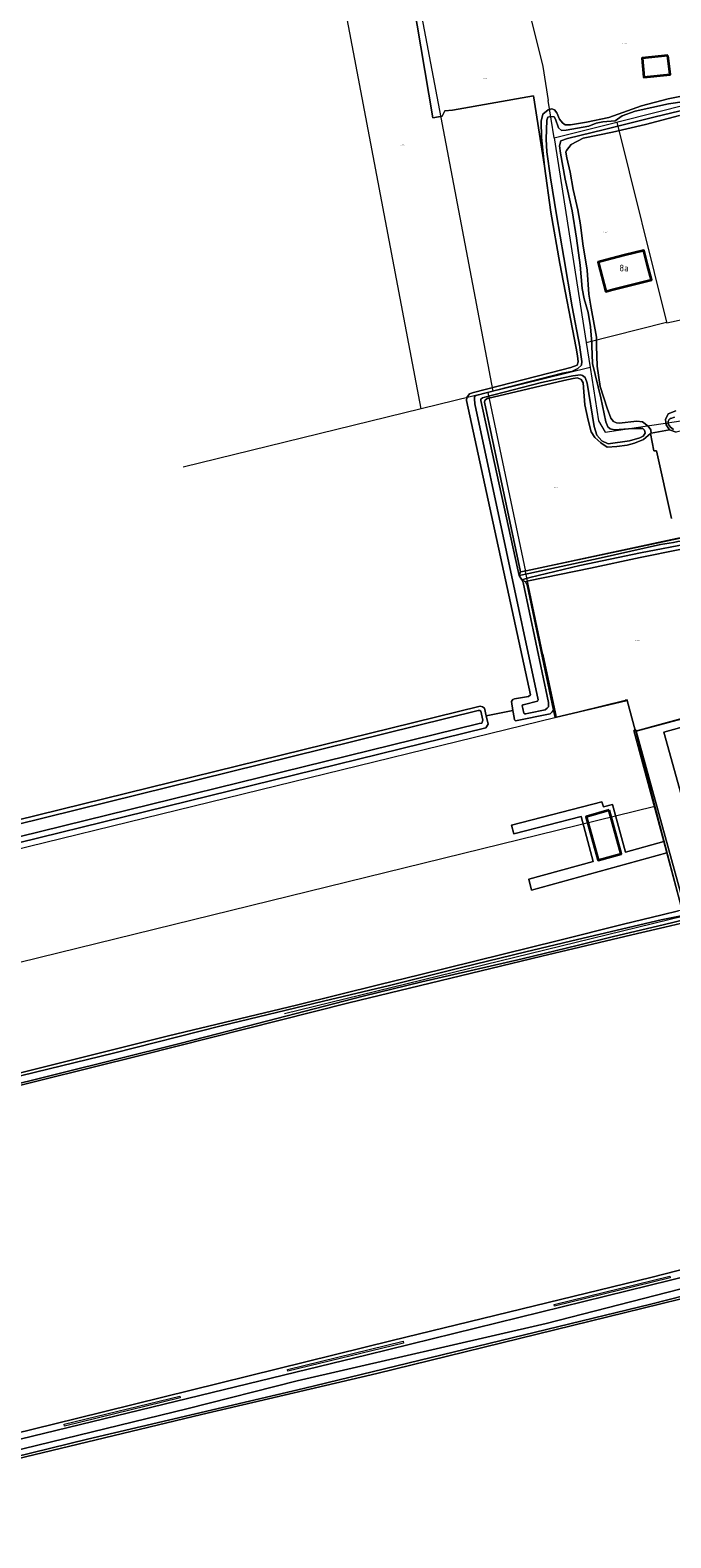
# Model space of a CAD drawing. Header units: metres. Extents: x 104777 to 177370, y 409697 to 438337.
# Tile 5 of 133: x 128523 to 128696, y 421611 to 422018. Entities that reach past the tile are written whole.
import ezdxf
from ezdxf.enums import TextEntityAlignment as Align
from ezdxf.lldxf.tags import DXFTag

# ---------------------------------------------------------------- set-up
doc = ezdxf.new("R2010")
doc.units = ezdxf.units.M
for name, color, linetype, lineweight in [('B-WE-GR-BOUWLAND-GV', 80, 'Continuous', 13), ('B-WE-GR-GRAS-GV', 60, 'Continuous', 13), ('B-WE-GR-GROENVOORZIENING-GV', 80, 'Continuous', 18), ('B-WE-GR-HAAG-GV', 90, 'Continuous', 13), ('B-WE-KG-GRENS_PERCEEL-G', 150, 'KG-PERCEEL-SO', 18), ('B-WE-KG-GRENS_PERCEEL-S', 150, 'Continuous', 25), ('B-WE-OG-BEBOUWING-G', 7, 'Continuous', 35), ('B-WE-OG-BEBOUWING-GV', 7, 'Continuous', 35), ('B-WE-OG-BEBOUWING_HUISNUMMER-T18', 10, 'Continuous', 18), ('B-WE-OG-TERREIN_BEGROEID-GV', 7, 'Continuous', 18), ('B-WE-OG-TERREIN_ERF-GV', 7, 'Continuous', 18), ('B-WE-OG-TERREIN_OEVER-GV', 7, 'Continuous', 18), ('B-WE-OG-WATER-GV', 130, 'Continuous', 18), ('B-WE-OG-WATER_SLOOT-GV', 120, 'Continuous', 18), ('B-WE-OG-WEG-GV', 7, 'Continuous', 18), ('B-WE-VH-GESLOTENVERHARDING_ASFALT-GV', 10, 'Continuous', 18), ('B-WE-VH-HALFVERHARDING_GRASBETONSTEEN-GV', 130, 'Continuous', 18), ('B-WE-VH-OPENVERHARDING-GV', 90, 'Continuous', 18), ('B-WE-VH-OPENVERHARDING_BETONSTRAATSTEEN-GV', 90, 'Continuous', 18)]:
    doc.layers.add(name, color=color, linetype=linetype, lineweight=lineweight)
doc.styles.add('NLCS-ISO', font='NLCS-ISO.ttf')
doc.styles.add('NLCS-ISO-M20-T18', font='NLCS-ISO.ttf', dxfattribs={"height": 0.036})
doc.styles.get("Standard").update_dxf_attribs({"font": 'Romans.shx'})
tags = doc.linetypes.add('KG-PERCEEL-SO', pattern='A,5.5,-2,["P",Standard,S=1.8,R=0,X=-0.5,Y=-0.9],-2,5.5,-2,[5,NLCS.SHX,S=0.75,R=0,X=0,Y=0],-2', length=19).pattern_tags.tags
tags[6] = DXFTag(74, 10)

# ---------------------------------------------------------------- blocks, each defined once
blk = doc.blocks.new('SKG-PERCEELNUMMER-SO')
at = {"style": 'NLCS-ISO', "oblique": 10, "flags": 1}
for tag, p in [('GEMEENTECODE', (0, 2.6)), ('PERCEELGROOTTE', (0, -2.4))]:
    blk.add_attdef(tag, text='', height=1.8, dxfattribs=at).set_placement(p, align=Align.MIDDLE_CENTER)
at = {"style": 'NLCS-ISO', "oblique": 10}
blk.add_attdef('SECTIE', text='', height=1.8, dxfattribs=at).set_placement((-0.5, 0), align=Align.MIDDLE_RIGHT)
blk.add_attdef('PERCEELNUMMER', text='', height=1.8, dxfattribs=at).set_placement((0.5, 0), align=Align.MIDDLE_LEFT)

msp = doc.modelspace()

# ---------------------------------------------------------------- linework, layer by layer
at = {"layer": 'B-WE-GR-BOUWLAND-GV', "ltscale": 20, "flags": 128}
for points in [[(128495.224, 421799.152), (128644.37, 421835.823), (128645.005, 421835.664), (128645.561, 421835.267), (128646.005, 421833.267), (128653.217, 421834.699), (128652.8, 421837.076), (128653.197, 421837.632), (128653.673, 421837.791), (128657.403, 421838.426), (128657.959, 421838.902), (128640.655, 421918.356), (128640.735, 421919.15), (128641.449, 421920.103), (128642.56, 421920.5), (128666.388, 421926.547), (128668.862, 421927.227), (128670.513, 421927.885), (128670.788, 421928.789), (128670.647, 421930.38), (128670.262, 421932.402), (128665.908, 421955.268), (128663.45, 421969.155), (128661.729, 421981.566), (128658.751, 422000.519), (128636.887, 421996.655), (128634.796, 421996.525), (128634.079, 421995.018), (128631.614, 421994.583), (128624.131, 422038.85)], [(128695.969, 421886.517), (128691.933, 421904.769), (128691.224, 421904.711), (128690.34, 421909.386), (128688.402, 421907.827), (128686.018, 421906.759), (128684.019, 421906.305), (128681.214, 421905.93), (128678.605, 421905.761), (128676.966, 421906.924), (128675.322, 421908.288), (128674.275, 421909.869), (128673.49, 421912.965), (128672.575, 421917.163), (128672.383, 421920.676), (128672.118, 421923.082), (128671.592, 421923.973), (128670.675, 421924.451), (128669.485, 421924.25), (128666.935, 421923.722), (128657.383, 421921.489), (128646.366, 421918.896), (128646.337, 421918.911), (128645.656, 421918.277), (128645.577, 421917.88), (128655.26, 421872.081), (128656.803, 421872.346), (128681.482, 421877.698), (128697.425, 421881.07)], [(128683.998, 421837.381), (128664.632, 421832.782), (128664.15, 421834.774), (128663.833, 421834.298), (128663.277, 421833.742), (128653.911, 421831.837), (128653.673, 421832.155), (128653.557, 421832.758), (128653.217, 421834.699), (128646.005, 421833.267), (128646.513, 421830.981), (128645.878, 421829.949), (128496.653, 421793.278), (128495.542, 421792.802), (128495.299, 421792.505), (128503.128, 421751.747), (128505.301, 421740.822)], [(128698.864, 421780.82), (128694.718, 421796.275), (128658.197, 421786.142), (128657.522, 421789.118), (128674.866, 421793.881), (128671.611, 421806.025), (128653.474, 421801.421), (128652.839, 421803.723), (128677.207, 421809.994), (128677.684, 421808.644), (128680.065, 421809.319), (128683.597, 421796.421), (128693.895, 421799.341), (128685.874, 421829.241), (128686.203, 421829.329), (128683.998, 421837.381)], [(128508.012, 421733.829), (128560.237, 421746.85), (128594.803, 421755.187), (128617.334, 421760.741), (128628.029, 421763.294), (128665.529, 421772.564), (128683.085, 421776.973), (128693.449, 421779.491), (128697.897, 421780.571)]]:
    msp.add_lwpolyline(points, dxfattribs=at)
at = {"layer": 'B-WE-GR-GRAS-GV', "ltscale": 20, "flags": 128}
for points in [[(128700.35, 421777.65), (128694.178, 421776.196), (128686.827, 421774.464), (128660.986, 421768.349), (128608.948, 421755.749), (128552.977, 421741.651), (128511.618, 421731.393)], [(128455.664, 421623.988), (128535.449, 421643.641), (128620.641, 421664.687), (128690.378, 421681.618), (128744.829, 421695.569), (128750.245, 421696.956), (128789.815, 421706.591), (128807.309, 421710.19), (128817.905, 421712.37), (128818.261, 421712.443)], [(128818.787, 421706.427), (128806.869, 421703.527), (128806.648, 421703.469), (128745.905, 421688.014), (128722.1, 421681.676), (128616.528, 421655.753), (128569.14, 421644.673), (128521.64, 421633.28), (128476.339, 421622.013), (128439.618, 421613.195), (128439.344, 421612.607), (128416.598, 421606.886), (128378.222, 421597.234)]]:
    msp.add_lwpolyline(points, dxfattribs=at)
at = {"layer": 'B-WE-GR-GROENVOORZIENING-GV', "ltscale": 20, "flags": 128}
msp.add_lwpolyline([(128686.487, 421829.114), (128686.415, 421829.402), (128686.203, 421829.329), (128685.874, 421829.241), (128693.895, 421799.341), (128694.718, 421796.275), (128698.864, 421780.82), (128699.117, 421780.858), (128727.912, 421788.917), (128727.715, 421789.725), (128699.384, 421782.066)], close=True, dxfattribs=at)
at = {"layer": 'B-WE-GR-HAAG-GV', "ltscale": 20, "flags": 128}
msp.add_lwpolyline([(128686.487, 421829.114), (128686.415, 421829.402), (128686.203, 421829.329), (128685.874, 421829.241), (128698.864, 421780.82), (128699.117, 421780.858), (128727.912, 421788.917), (128727.715, 421789.725), (128699.384, 421782.066)], close=True, dxfattribs=at)
at = {"layer": 'B-WE-KG-GRENS_PERCEEL-G', "ltscale": 20, "flags": 128}
for points in [[(128647.869, 421920.794), (128620.406, 422065.263)], [(128628.416, 421916.028), (128600.558, 422063.149)], [(128670.51, 422041.144), (128654.005, 422037.75), (128661.266, 422008.443), (128662.758, 421999.289)], [(128664.328, 421989.182), (128662.758, 421999.289)], [(128681.885, 421993.625), (128700.802, 421998.413)], [(128664.328, 421989.182), (128681.246, 421993.463)], [(128681.246, 421993.463), (128681.885, 421993.625)], [(128681.246, 421993.463), (128694.671, 421939.468)], [(128664.328, 421989.182), (128672.967, 421933.997)], [(128694.671, 421939.468), (128694.722, 421939.261), (128714.368, 421943.496)], [(128672.967, 421933.997), (128694.671, 421939.468)], [(128672.967, 421933.997), (128674.03, 421927.204)], [(128674.03, 421927.204), (128649.233, 421921.128), (128647.869, 421920.794)], [(128674.03, 421927.204), (128676.287, 421912.857), (128678.106, 421909.745), (128703.908, 421913.594)], [(128646.475, 421920.452), (128628.416, 421916.028)], [(128647.869, 421920.794), (128646.475, 421920.452)], [(128646.475, 421920.452), (128656.605, 421872.205)], [(128628.416, 421916.028), (128564.222, 421900.301)], [(128700.087, 421881.435), (128656.686, 421872.222)], [(128656.605, 421872.205), (128656.686, 421872.222)], [(128661.293, 421849.878), (128656.605, 421872.205)], [(128661.293, 421849.878), (128664.651, 421833.885)], [(128664.868, 421832.851), (128664.879, 421832.854), (128683.519, 421837.412)], [(128684.059, 421837.544), (128683.519, 421837.412)], [(128686.27, 421829.073), (128684.059, 421837.544)], [(128719.485, 421838.2), (128686.27, 421829.073)], [(128495.861, 421791.491), (128664.868, 421832.851)], [(128664.651, 421833.885), (128664.868, 421832.851)], [(128686.27, 421829.073), (128691.537, 421808.889)], [(128499.238, 421761.635), (128691.537, 421808.889)], [(128691.537, 421808.889), (128698.795, 421781.084), (128699.287, 421779.197)], [(128699.287, 421779.197), (128591.528, 421752.839)]]:
    msp.add_lwpolyline(points, dxfattribs=at)
at = {"layer": 'B-WE-OG-BEBOUWING-G', "ltscale": 20, "flags": 128}
for points in [[(128678.177, 421956.202), (128676.24, 421955.664), (128678.285, 421947.731), (128680.209, 421948.244), (128690.576, 421950.857), (128689.541, 421954.84), (128688.506, 421958.823), (128683.342, 421957.512)], [(128679.169, 421807.725), (128672.954, 421805.993), (128676.215, 421794.289), (128682.43, 421796.021)]]:
    msp.add_lwpolyline(points, close=True, dxfattribs=at)
at = {"layer": 'B-WE-OG-BEBOUWING-GV', "ltscale": 20, "flags": 128}
for points in [[(128695.041, 422011.395), (128688.108, 422010.686), (128688.565, 422005.553), (128695.626, 422006.297)], [(128678.177, 421956.202), (128676.24, 421955.664), (128678.285, 421947.731), (128680.209, 421948.244), (128690.576, 421950.857), (128689.541, 421954.84), (128688.506, 421958.823), (128683.342, 421957.512)], [(128679.169, 421807.725), (128672.954, 421805.993), (128676.215, 421794.289), (128682.43, 421796.021)]]:
    msp.add_lwpolyline(points, close=True, dxfattribs=at)
at = {"layer": 'B-WE-OG-TERREIN_BEGROEID-GV', "ltscale": 20, "flags": 128}
msp.add_lwpolyline([(128375.741, 421602.873), (128388.211, 421606.002), (128429.878, 421616.128), (128613.901, 421660.752), (128736.631, 421690.995), (128741.891, 421691.472), (128800.527, 421706.081), (128805.218, 421708.923), (128807.309, 421710.19), (128789.815, 421706.591), (128750.245, 421696.956), (128744.829, 421695.569), (128690.378, 421681.618), (128620.641, 421664.687), (128535.449, 421643.641), (128455.664, 421623.988)], dxfattribs=at)
for points in [[(128664.453, 421673.918), (128664.335, 421674.404), (128695.55, 421682.011), (128695.668, 421681.525)], [(128592.49, 421656.352), (128592.371, 421656.838), (128623.586, 421664.445), (128623.705, 421663.959)], [(128532.231, 421641.559), (128532.113, 421642.044), (128563.327, 421649.652), (128563.446, 421649.166)]]:
    msp.add_lwpolyline(points, close=True, dxfattribs=at)
at = {"layer": 'B-WE-OG-TERREIN_ERF-GV', "ltscale": 20, "flags": 128}
for points in [[(128624.131, 422038.85), (128631.614, 421994.583), (128634.079, 421995.018), (128634.796, 421996.525), (128636.887, 421996.655), (128658.751, 422000.519), (128661.729, 421981.566), (128660.928, 421989.318), (128660.813, 421993.699), (128661.261, 421995.605), (128662.726, 421996.739), (128663.714, 421997.064), (128664.419, 421996.784), (128665.04, 421995.903), (128665.782, 421994.228), (128666.604, 421993.254), (128667.317, 421992.674), (128668.711, 421992.711), (128673.077, 421993.423), (128679.123, 421994.678), (128687.91, 421997.799), (128695.135, 421999.683), (128699.596, 422000.597)], [(128698.17, 421995.241), (128688.986, 421992.788), (128680.093, 421990.745), (128672.194, 421989.13), (128668.921, 421987.436), (128667.657, 421985.794), (128667.469, 421985.287), (128667.71, 421983.785), (128668.616, 421979.888), (128669.441, 421975.286), (128670.691, 421969.79), (128671.402, 421965.687), (128672.039, 421960.576), (128673.23, 421953.47), (128673.701, 421947.049), (128674.303, 421943.245), (128675.714, 421935.441), (128675.776, 421933.074), (128675.92, 421927.605), (128676.768, 421922.098), (128678.632, 421916.216), (128679.607, 421913.527), (128680.334, 421912.642), (128681.148, 421912.261), (128681.854, 421912.179), (128686.666, 421912.708), (128688.178, 421912.546), (128689.716, 421911.38), (128690.446, 421910.394), (128690.449, 421910.271), (128690.47, 421909.49), (128695.424, 421910.358), (128694.726, 421911.507), (128694.589, 421911.733), (128694.351, 421913.224), (128695.109, 421914.741), (128697.185, 421915.494)], [(128704.478, 421884.542), (128704.211, 421893.389), (128703.634, 421897.814), (128703.224, 421900.876), (128701.195, 421909.794), (128701.052, 421910.023), (128700.862, 421910.215), (128700.634, 421910.359), (128700.379, 421910.45), (128700.111, 421910.481), (128699.02, 421910.253), (128697.235, 421909.807), (128695.424, 421910.358), (128690.47, 421909.49), (128690.34, 421909.386), (128691.224, 421904.711), (128691.933, 421904.769), (128695.969, 421886.517)], [(128698.213, 421878.124), (128687.558, 421875.913), (128674.182, 421873.096), (128657.409, 421869.631), (128656.599, 421869.403), (128657.007, 421868.588), (128664.15, 421834.774), (128664.632, 421832.782), (128683.998, 421837.381), (128686.203, 421829.329), (128686.415, 421829.402), (128686.487, 421829.114), (128714.951, 421836.697)]]:
    msp.add_lwpolyline(points, dxfattribs=at)
for points in [[(128688.565, 422005.553), (128688.108, 422010.686), (128695.041, 422011.395), (128695.626, 422006.297)], [(128689.541, 421954.84), (128690.576, 421950.857), (128680.209, 421948.244), (128678.285, 421947.731), (128676.24, 421955.664), (128678.177, 421956.202), (128683.342, 421957.512), (128688.506, 421958.823)]]:
    msp.add_lwpolyline(points, close=True, dxfattribs=at)
at = {"layer": 'B-WE-OG-TERREIN_OEVER-GV', "ltscale": 20, "flags": 128}
for points in [[(128699.596, 422000.597), (128695.135, 421999.683), (128687.91, 421997.799), (128679.123, 421994.678), (128673.077, 421993.423), (128668.711, 421992.711), (128667.317, 421992.674), (128666.604, 421993.254), (128665.782, 421994.228), (128665.04, 421995.903), (128664.419, 421996.784), (128663.714, 421997.064), (128662.726, 421996.739), (128661.261, 421995.605), (128660.813, 421993.699), (128660.928, 421989.318), (128661.729, 421981.566), (128663.45, 421969.155), (128665.908, 421955.268), (128670.262, 421932.402), (128670.647, 421930.38), (128670.788, 421928.789), (128670.513, 421927.885), (128668.862, 421927.227), (128666.388, 421926.547), (128642.56, 421920.5), (128641.449, 421920.103), (128640.735, 421919.15), (128640.655, 421918.356), (128657.959, 421838.902), (128657.403, 421838.426), (128653.673, 421837.791), (128653.197, 421837.632), (128652.8, 421837.076), (128653.217, 421834.699), (128653.557, 421832.758), (128653.673, 421832.155), (128653.911, 421831.837), (128663.277, 421833.742), (128663.833, 421834.298), (128664.15, 421834.774), (128657.007, 421868.588), (128656.599, 421869.403), (128655.594, 421869.893), (128655.968, 421869.226), (128662.814, 421836.848), (128662.847, 421835.657), (128662.484, 421835.261), (128661.888, 421834.831), (128657.523, 421833.938), (128656.729, 421833.772), (128656.332, 421833.772), (128656.167, 421833.938), (128655.902, 421835.194), (128655.737, 421835.955), (128655.836, 421836.22), (128656.365, 421836.319), (128659.838, 421837.179), (128660.003, 421837.509), (128642.937, 421917.447), (128642.838, 421918.803), (128642.838, 421919.365), (128643.202, 421919.63), (128666.557, 421925.674), (128669.081, 421926.178), (128670.755, 421926.963), (128671.742, 421927.843), (128671.794, 421928.855), (128671.255, 421932.59), (128671.224, 421932.802), (128669.155, 421943.548), (128666.938, 421956.931), (128664.927, 421968.455), (128663.346, 421978.358), (128662.384, 421985.403), (128662.139, 421988.815), (128662.315, 421993.948), (128662.603, 421994.81), (128663.453, 421994.988), (128664.311, 421994.855), (128664.716, 421994.244), (128665.477, 421991.856), (128666.35, 421991.179), (128667.59, 421991.289), (128673.699, 421992.382), (128675.7, 421993.134), (128677.477, 421993.491), (128680.81, 421993.812), (128682.641, 421995.103), (128686.182, 421996.362), (128695.141, 421998.384), (128699.477, 421998.964)], [(128700.229, 421996.964), (128691.582, 421994.872), (128677.921, 421991.405), (128667.96, 421989.046), (128666.113, 421988.376), (128665.759, 421987.046), (128666.045, 421985.033), (128667.316, 421978.074), (128669.172, 421969.498), (128670.375, 421962.149), (128671.343, 421954.871), (128671.899, 421948.515), (128672.438, 421945.732), (128673.468, 421942.029), (128674.111, 421938.239), (128674.46, 421933.82), (128674.492, 421933.041), (128674.683, 421928.309), (128676.946, 421919.045), (128678.282, 421912.554), (128678.86, 421911.248), (128679.42, 421910.641), (128680.593, 421910.361), (128685.633, 421910.727), (128688.275, 421910.718), (128688.751, 421910.342), (128688.851, 421909.49), (128688.328, 421908.7), (128687.409, 421908.209), (128684.632, 421907.437), (128678.903, 421906.665), (128677.174, 421907.397), (128675.811, 421908.992), (128675.129, 421911.305), (128673.268, 421922.989), (128672.684, 421924.527), (128671.971, 421925.052), (128671.421, 421925.271), (128669.335, 421924.964), (128666.797, 421924.437), (128660.911, 421923.13), (128645.583, 421919.233), (128644.988, 421919.034), (128644.525, 421918.704), (128644.525, 421918.274), (128654.48, 421873.063), (128654.729, 421871.931), (128654.91, 421871.112), (128655.26, 421872.081), (128645.577, 421917.88), (128645.656, 421918.277), (128646.337, 421918.911), (128646.366, 421918.896), (128657.383, 421921.489), (128666.935, 421923.722), (128669.485, 421924.25), (128670.675, 421924.451), (128671.592, 421923.973), (128672.118, 421923.082), (128672.383, 421920.676), (128672.575, 421917.163), (128673.49, 421912.965), (128674.275, 421909.869), (128675.322, 421908.288), (128676.966, 421906.924), (128678.605, 421905.761), (128681.214, 421905.93), (128684.019, 421906.305), (128686.018, 421906.759), (128688.402, 421907.827), (128690.34, 421909.386), (128690.47, 421909.49), (128690.449, 421910.271), (128690.446, 421910.394), (128689.716, 421911.38), (128688.178, 421912.546), (128686.666, 421912.708), (128681.854, 421912.179), (128681.148, 421912.261), (128680.334, 421912.642), (128679.607, 421913.527), (128678.632, 421916.216), (128676.768, 421922.098), (128675.92, 421927.605), (128675.776, 421933.074), (128675.714, 421935.441), (128674.303, 421943.245), (128673.701, 421947.049), (128673.23, 421953.47), (128672.039, 421960.576), (128671.402, 421965.687), (128670.691, 421969.79), (128669.441, 421975.286), (128668.616, 421979.888), (128667.71, 421983.785), (128667.469, 421985.287), (128667.657, 421985.794), (128668.921, 421987.436), (128672.194, 421989.13), (128680.093, 421990.745), (128688.986, 421992.788), (128698.17, 421995.241)], [(128697.185, 421915.494), (128695.109, 421914.741), (128694.351, 421913.224), (128694.589, 421911.733), (128694.726, 421911.507), (128695.424, 421910.358), (128697.235, 421909.807)], [(128696.518, 421910.486), (128695.702, 421911.164), (128695.183, 421911.877), (128695.137, 421911.995), (128695.103, 421912.118), (128695.083, 421912.243), (128695.075, 421912.37), (128695.08, 421912.497), (128695.099, 421912.623), (128695.13, 421912.746), (128695.174, 421912.866), (128695.231, 421912.98), (128695.298, 421913.087), (128695.377, 421913.187), (128695.465, 421913.279), (128695.562, 421913.361), (128695.667, 421913.432), (128695.779, 421913.492), (128696.831, 421913.788)], [(128702.32, 421882.182), (128700.64, 421881.75), (128697.425, 421881.07), (128681.482, 421877.698), (128656.803, 421872.346), (128655.26, 421872.081), (128654.91, 421871.112), (128657.464, 421871.661), (128677.039, 421875.898), (128693.063, 421879.448)], [(128704.037, 421880.277), (128701.729, 421879.922), (128687.674, 421877.165), (128671.289, 421873.75), (128657.744, 421870.549), (128655.594, 421869.893), (128656.599, 421869.403)], [(128656.599, 421869.403), (128657.409, 421869.631), (128674.182, 421873.096), (128687.558, 421875.913), (128698.213, 421878.124), (128701.303, 421878.765), (128702.033, 421878.916), (128703.442, 421879.035), (128704.832, 421875.986)], [(128645.561, 421835.267), (128645.005, 421835.664), (128644.37, 421835.823), (128495.224, 421799.152), (128491.607, 421798.235), (128491.131, 421797.865), (128491.025, 421797.494), (128491.237, 421796.463), (128501.803, 421740.204)], [(128503.13, 421740.441), (128492.8, 421793.302), (128492.144, 421796.359), (128492.621, 421797.074), (128493.527, 421797.537), (128643.83, 421834.618), (128644.307, 421834.618), (128644.545, 421834.459), (128645.1, 421832.078), (128644.783, 421831.284), (128644.068, 421831.126), (128496.431, 421794.772), (128494.923, 421794.375), (128494.288, 421793.819), (128494.25, 421793.669), (128498.189, 421772.586), (128504.013, 421742.548), (128504.348, 421740.658)], [(128505.301, 421740.822), (128503.128, 421751.747), (128495.299, 421792.505), (128495.542, 421792.802), (128496.653, 421793.278), (128645.878, 421829.949), (128646.513, 421830.981), (128646.005, 421833.267), (128645.561, 421835.267)], [(128506.536, 421732.728), (128545.389, 421742.213), (128574.522, 421749.567), (128602.063, 421756.218), (128619.862, 421760.48), (128639.3, 421765.304), (128656.677, 421769.567), (128670.588, 421772.892), (128677.895, 421774.578), (128690.494, 421777.576), (128693.211, 421778.138), (128699.985, 421779.548), (128699.117, 421780.858), (128698.864, 421780.82), (128697.897, 421780.571), (128693.449, 421779.491), (128683.085, 421776.973), (128665.529, 421772.564), (128628.029, 421763.294), (128617.334, 421760.741), (128594.803, 421755.187), (128560.237, 421746.85), (128508.012, 421733.829)], [(128511.618, 421731.393), (128552.977, 421741.651), (128608.948, 421755.749), (128660.986, 421768.349), (128686.827, 421774.464), (128694.178, 421776.196), (128700.35, 421777.65), (128700.378, 421778.429), (128693.75, 421776.851), (128680.301, 421773.698), (128670.89, 421771.378), (128655.662, 421767.624), (128628.603, 421761.486), (128612.841, 421757.565), (128573.878, 421747.544), (128562.957, 421744.735), (128497.374, 421728.443)]]:
    msp.add_lwpolyline(points, dxfattribs=at)
at = {"layer": 'B-WE-OG-TERREIN_OEVER-GV', "ltscale": 20}
msp.add_lwpolyline([(128693.063, 421879.448, 0.0045323), (128702.392, 421881.078)], format="xyb", dxfattribs=at)
at = {"layer": 'B-WE-OG-WATER-GV', "ltscale": 20, "flags": 128}
for points in [[(128504.348, 421740.658), (128504.013, 421742.548), (128498.189, 421772.586), (128494.25, 421793.669), (128494.288, 421793.819), (128494.923, 421794.375), (128496.431, 421794.772), (128644.068, 421831.126), (128644.783, 421831.284), (128645.1, 421832.078), (128644.545, 421834.459), (128644.307, 421834.618), (128643.83, 421834.618), (128493.527, 421797.537), (128492.621, 421797.074), (128492.144, 421796.359), (128492.8, 421793.302), (128503.13, 421740.441)], [(128497.374, 421728.443), (128562.957, 421744.735), (128573.878, 421747.544), (128612.841, 421757.565), (128628.603, 421761.486), (128655.662, 421767.624), (128670.89, 421771.378), (128680.301, 421773.698), (128693.75, 421776.851), (128700.378, 421778.429), (128699.985, 421779.548), (128693.211, 421778.138), (128690.494, 421777.576), (128677.895, 421774.578), (128670.588, 421772.892), (128656.677, 421769.567), (128639.3, 421765.304), (128619.862, 421760.48), (128602.063, 421756.218), (128574.522, 421749.567), (128545.389, 421742.213), (128506.536, 421732.728)]]:
    msp.add_lwpolyline(points, dxfattribs=at)
at = {"layer": 'B-WE-OG-WATER_SLOOT-GV', "ltscale": 20, "flags": 128}
for points in [[(128699.477, 421998.964), (128695.141, 421998.384), (128686.182, 421996.362), (128682.641, 421995.103), (128680.81, 421993.812), (128677.477, 421993.491), (128675.7, 421993.134), (128673.699, 421992.382), (128667.59, 421991.289), (128666.35, 421991.179), (128665.477, 421991.856), (128664.716, 421994.244), (128664.311, 421994.855), (128663.453, 421994.988), (128662.603, 421994.81), (128662.315, 421993.948), (128662.139, 421988.815), (128662.384, 421985.403), (128663.346, 421978.358), (128664.927, 421968.455), (128666.938, 421956.931), (128669.155, 421943.548), (128671.224, 421932.802), (128671.255, 421932.59), (128671.794, 421928.855), (128671.742, 421927.843), (128670.755, 421926.963), (128669.081, 421926.178), (128666.557, 421925.674), (128643.202, 421919.63), (128642.838, 421919.365), (128642.838, 421918.803), (128642.937, 421917.447), (128660.003, 421837.509), (128659.838, 421837.179), (128656.365, 421836.319), (128655.836, 421836.22), (128655.737, 421835.955), (128655.902, 421835.194), (128656.167, 421833.938), (128656.332, 421833.772), (128656.729, 421833.772), (128657.523, 421833.938), (128661.888, 421834.831), (128662.484, 421835.261), (128662.847, 421835.657), (128662.814, 421836.848), (128655.968, 421869.226), (128655.594, 421869.893), (128654.91, 421871.112), (128654.729, 421871.931), (128654.48, 421873.063), (128644.525, 421918.274), (128644.525, 421918.704), (128644.988, 421919.034), (128645.583, 421919.233), (128660.911, 421923.13), (128666.797, 421924.437), (128669.335, 421924.964), (128671.421, 421925.271), (128671.971, 421925.052), (128672.684, 421924.527), (128673.268, 421922.989), (128675.129, 421911.305), (128675.811, 421908.992), (128677.174, 421907.397), (128678.903, 421906.665), (128684.632, 421907.437), (128687.409, 421908.209), (128688.328, 421908.7), (128688.851, 421909.49), (128688.751, 421910.342), (128688.275, 421910.718), (128685.633, 421910.727), (128680.593, 421910.361), (128679.42, 421910.641), (128678.86, 421911.248), (128678.282, 421912.554), (128676.946, 421919.045), (128674.683, 421928.309), (128674.492, 421933.041), (128674.46, 421933.82), (128674.111, 421938.239), (128673.468, 421942.029), (128672.438, 421945.732), (128671.899, 421948.515), (128671.343, 421954.871), (128670.375, 421962.149), (128669.172, 421969.498), (128667.316, 421978.074), (128666.045, 421985.033), (128665.759, 421987.046), (128666.113, 421988.376), (128667.96, 421989.046), (128677.921, 421991.405), (128691.582, 421994.872), (128700.229, 421996.964)], [(128696.831, 421913.788), (128695.779, 421913.492), (128695.667, 421913.432), (128695.562, 421913.361), (128695.465, 421913.279), (128695.377, 421913.187), (128695.298, 421913.087), (128695.231, 421912.98), (128695.174, 421912.866), (128695.13, 421912.746), (128695.099, 421912.623), (128695.08, 421912.497), (128695.075, 421912.37), (128695.083, 421912.243), (128695.103, 421912.118), (128695.137, 421911.995), (128695.183, 421911.877), (128695.702, 421911.164), (128696.518, 421910.486)], [(128693.063, 421879.448), (128677.039, 421875.898), (128657.464, 421871.661), (128654.91, 421871.112), (128655.594, 421869.893), (128657.744, 421870.549), (128671.289, 421873.75), (128687.674, 421877.165), (128701.729, 421879.922), (128704.037, 421880.277)]]:
    msp.add_lwpolyline(points, dxfattribs=at)
at = {"layer": 'B-WE-OG-WATER_SLOOT-GV', "ltscale": 20}
msp.add_lwpolyline([(128702.392, 421881.078, -0.0045323), (128693.063, 421879.448)], format="xyb", dxfattribs=at)
at = {"layer": 'B-WE-OG-WEG-GV', "ltscale": 20, "flags": 128}
for points in [[(128805.604, 421707.437), (128805.218, 421708.923), (128800.527, 421706.081), (128741.891, 421691.472), (128736.631, 421690.995), (128613.901, 421660.752), (128429.878, 421616.128), (128388.211, 421606.002), (128375.741, 421602.873)], [(128372.511, 421595.747), (128372.713, 421594.753), (128373.817, 421594.954), (128373.402, 421596.978), (128373.25, 421598.08), (128373.307, 421598.7), (128373.748, 421599.202), (128374.344, 421599.585), (128378.277, 421600.805), (128378.668, 421600.891), (128394.872, 421604.48), (128461.523, 421620.891), (128521.347, 421635.506), (128565.224, 421646.225), (128594.966, 421653.763), (128662.161, 421669.262), (128737.462, 421688.541), (128761.446, 421694.89), (128789.968, 421701.745), (128804.046, 421705.674)], [(128416.598, 421606.886), (128439.344, 421612.607), (128439.618, 421613.195), (128476.339, 421622.013), (128521.64, 421633.28), (128569.14, 421644.673), (128616.528, 421655.753), (128722.1, 421681.676), (128745.905, 421688.014), (128806.648, 421703.469), (128806.406, 421704.45), (128805.381, 421704.198), (128784.44, 421698.84), (128753.533, 421690.568), (128690.456, 421674.464), (128596.697, 421651.668), (128538.434, 421638.058), (128508.322, 421630.663), (128408.183, 421606.057)]]:
    msp.add_lwpolyline(points, dxfattribs=at)
at = {"layer": 'B-WE-VH-GESLOTENVERHARDING_ASFALT-GV', "ltscale": 20, "flags": 128}
msp.add_lwpolyline([(128804.046, 421705.674), (128789.968, 421701.745), (128761.446, 421694.89), (128737.462, 421688.541), (128662.161, 421669.262), (128594.966, 421653.763), (128565.224, 421646.225), (128521.347, 421635.506), (128461.523, 421620.891), (128394.872, 421604.48), (128378.668, 421600.891), (128379.1, 421599.225), (128394.815, 421602.85), (128408.183, 421606.057), (128508.322, 421630.663), (128538.434, 421638.058), (128596.697, 421651.668), (128690.456, 421674.464), (128753.533, 421690.568), (128784.44, 421698.84), (128805.381, 421704.198)], dxfattribs=at)
at = {"layer": 'B-WE-VH-HALFVERHARDING_GRASBETONSTEEN-GV', "ltscale": 20, "flags": 128}
msp.add_lwpolyline([(128716.445, 421831.101), (128716.315, 421831.575), (128716.034, 421832.63), (128708.661, 421830.666), (128719.842, 421789.825), (128705.774, 421786.117), (128693.931, 421828.776), (128715.466, 421834.762), (128714.951, 421836.697), (128686.487, 421829.114), (128699.384, 421782.066), (128727.715, 421789.725), (128721.985, 421810.906)], close=True, dxfattribs=at)
at = {"layer": 'B-WE-VH-OPENVERHARDING-GV', "ltscale": 20, "flags": 128}
for points in [[(128677.207, 421809.994), (128652.839, 421803.723), (128653.474, 421801.421), (128671.611, 421806.025), (128674.866, 421793.881), (128657.522, 421789.118), (128658.197, 421786.142), (128694.718, 421796.275), (128693.895, 421799.341), (128683.597, 421796.421), (128680.065, 421809.319), (128677.684, 421808.644)], [(128679.169, 421807.725), (128682.43, 421796.021), (128676.215, 421794.289), (128672.954, 421805.993)]]:
    msp.add_lwpolyline(points, close=True, dxfattribs=at)
at = {"layer": 'B-WE-VH-OPENVERHARDING_BETONSTRAATSTEEN-GV', "ltscale": 20, "flags": 128}
msp.add_lwpolyline([(128716.034, 421832.63), (128715.466, 421834.762), (128693.931, 421828.776), (128705.774, 421786.117), (128719.842, 421789.825), (128708.661, 421830.666)], close=True, dxfattribs=at)

# ---------------------------------------------------------------- block references
at = {"layer": 'B-WE-KG-GRENS_PERCEEL-S', "ltscale": 20, "xscale": 0.15, "yscale": 0.15, "zscale": 0.15}
for p, values in [((128683.109, 422014.646), {'PERCEELNUMMER': '323', 'SECTIE': 'G'}), ((128645.373, 422005.207), {'PERCEELNUMMER': '1059', 'SECTIE': 'G'}), ((128623.184, 421987.237), {'PERCEELNUMMER': '1014', 'SECTIE': 'G'}), ((128677.865, 421963.737), {'PERCEELNUMMER': '1624', 'SECTIE': 'G'}), ((128664.59, 421894.854), {'PERCEELNUMMER': '1522', 'SECTIE': 'G'}), ((128686.545, 421853.51), {'PERCEELNUMMER': '1523', 'SECTIE': 'G'})]:
    msp.add_blockref('SKG-PERCEELNUMMER-SO', p, dxfattribs=at).add_auto_attribs(values)

# ---------------------------------------------------------------- texts
at = {"layer": 'B-WE-OG-BEBOUWING_HUISNUMMER-T18', "ltscale": 20, "style": 'NLCS-ISO-M20-T18'}
msp.add_text('8a', height=1.8, dxfattribs=at).set_placement((128683.17, 421954.057), align=Align.MIDDLE)

doc.saveas('drawing.dxf')
